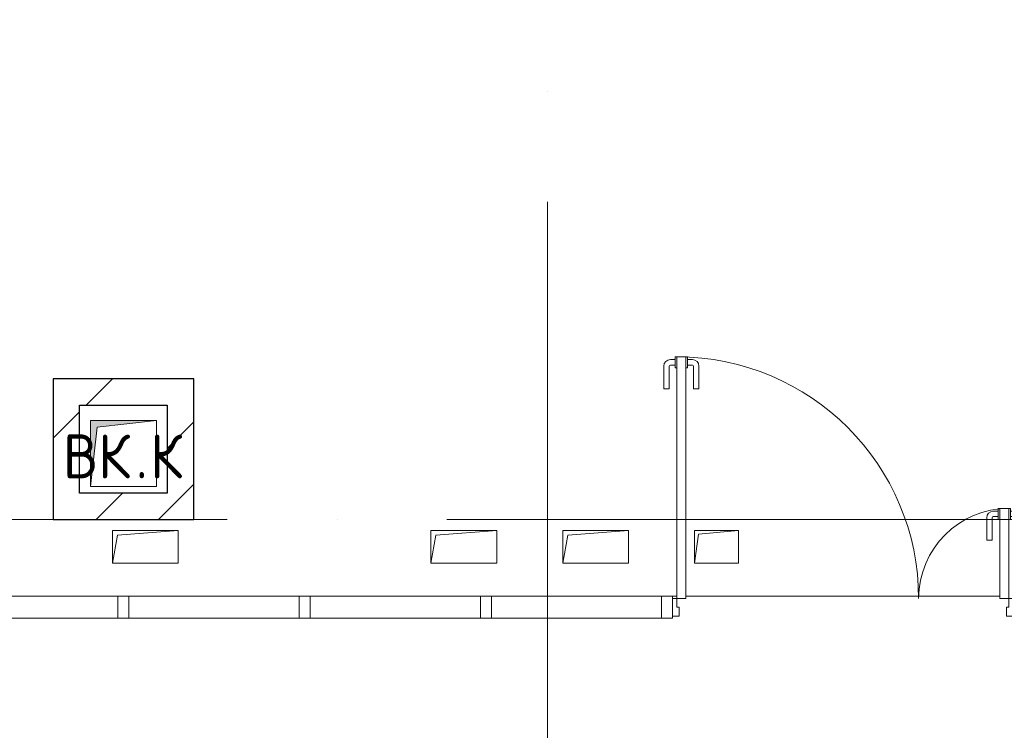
# Model space of a CAD drawing. Header units: millimetres. Extents: x -30540 to 173936, y -11730 to 122288.
# Tile 84 of 116: x 76683 to 81165, y 84840 to 88075. Entities that reach past the tile are written whole.
import ezdxf

# ---------------------------------------------------------------- set-up
doc = ezdxf.new("R2010")
doc.units = ezdxf.units.MM
doc.linetypes.add('ADSK_Линия сетки', pattern=[5000, 4000, -500, 0, -500])
for name, color, linetype, lineweight in [('A-____-NOTE-TEXT', 7, 'Continuous', 18), ('A-DOOR-____-MCUT', 7, 'Continuous', 9), ('A-DOOR-____-OTLN', 7, 'Continuous', 18), ('A-DOOR-FRAM-MCUT', 7, 'Continuous', 9), ('A-FLOR-____-OTLN', 7, 'Continuous', 18), ('A-GENM-____-OTLN', 7, 'Continuous', 18), ('A-GLAZ-CURT-MCUT', 7, 'Continuous', 9), ('A-GLAZ-CURT-OTLN', 7, 'Continuous', 18), ('A-GLAZ-CWMG-MCUT', 7, 'Continuous', 9), ('A-GLAZ-CWMG-OTLN', 7, 'Continuous', 18), ('A-WALL-____-PATT', 7, 'Continuous', 40), ('I-WALL-____-MCUT', 7, 'Continuous', 40), ('M-EQPM-____-OTLN', 7, 'Continuous', 18), ('S-GRID-____-OTLN', 7, 'Continuous', 9)]:
    doc.layers.add(name, color=color, linetype=linetype, lineweight=lineweight)
doc.styles.add('GOST Common', font='GOST_Common.ttf', dxfattribs={"height": 200})
pattern_1 = [(45, (0, 0), (-424.264, 424.264), []), (45, (0, 282.8), (-424.264, 424.264), [])]

# ---------------------------------------------------------------- blocks, each defined once
blk = doc.blocks.new('АР_Дверь_Панель двупольная - АР_Дверь_Панель двупольная_Остекленные 1100_400-4608227-01 ЭМ')
at = {"layer": 'A-DOOR-____-MCUT', "color": 254, "lineweight": 15, "true_color": 0xcccccc}
for p, q in [((-755, 40), (-755, 1140)), ((-755, 1140), (-715, 1140)), ((-715, 1140), (-715, 40)), ((755, 450), (715, 450)), ((715, 450), (715, 40)), ((755, 40), (755, 450)), ((-715, 40), (-755, 40)), ((715, 40), (755, 40))]:
    blk.add_line(p, q, dxfattribs=at)
at = {"layer": 'A-DOOR-____-OTLN', "color": 254, "lineweight": 5, "true_color": 0xcccccc}
for p, q in [((-763, 1127.5), (-785, 1127.5)), ((-763, 1140), (-763, 1090)), ((-755, 1140), (-763, 1140)), ((-715, 1140), (-707, 1140)), ((-707, 1140), (-707, 1090)), ((-707, 1127.5), (-685, 1127.5)), ((-815, 995), (-815, 1097.5)), ((-790, 995), (-790, 1097.5)), ((-763, 1102.5), (-785, 1102.5)), ((-763, 1090), (-755, 1090)), ((-707, 1090), (-715, 1090)), ((-707, 1102.5), (-685, 1102.5)), ((-680, 995), (-680, 1097.5)), ((-655, 995), (-655, 1097.5)), ((-790, 995), (-815, 995)), ((-680, 995), (-655, 995)), ((707, 450), (707, 400)), ((715, 450), (707, 450)), ((755, 450), (763, 450)), ((763, 450), (763, 400)), ((655, 305), (655, 407.5)), ((680, 305), (680, 407.5)), ((707, 437.5), (685, 437.5)), ((707, 412.5), (685, 412.5)), ((763, 437.5), (785, 437.5)), ((763, 412.5), (785, 412.5)), ((790, 305), (790, 407.5)), ((815, 305), (815, 407.5)), ((707, 400), (715, 400)), ((763, 400), (755, 400)), ((680, 305), (655, 305)), ((790, 305), (815, 305))]:
    blk.add_line(p, q, dxfattribs=at)
for centre, radius, start, end in [((-785, 1097.5), 30, 90, 180), ((-685, 1097.5), 30, 360, 90), ((-785, 1097.5), 4.99, 90, 180), ((-685, 1097.5), 4.99, 0, 90), ((685, 407.5), 30, 90, 180), ((685, 407.5), 4.99, 90, 180), ((785, 407.5), 30, 0, 90), ((785, 407.5), 4.99, 0, 90)]:
    blk.add_arc(centre, radius, start, end, dxfattribs=at)
at = {"layer": 'A-DOOR-____-OTLN', "color": 254, "lineweight": 13, "true_color": 0xcccccc}
for centre, radius, start, end in [((-755, 40), 1100, 0, 90), ((755, 40), 410, 90, 180)]:
    blk.add_arc(centre, radius, start, end, dxfattribs=at)
at = {"layer": 'A-DOOR-FRAM-MCUT', "color": 254, "lineweight": 15, "true_color": 0xcccccc}
for p, q in [((-775, 40), (-755, 40)), ((-775, -40), (-775, 40)), ((-755, 40), (-755, 0)), ((755, 0), (745, 0)), ((745, 0), (745, -40)), ((775, 40), (755, 40)), ((755, 40), (755, 0)), ((775, -40), (775, 40)), ((-745, -40), (-775, -40)), ((-755, 0), (-745, 0)), ((-745, 0), (-745, -40)), ((745, -40), (775, -40))]:
    blk.add_line(p, q, dxfattribs=at)
blk = doc.blocks.new('Системная панель - С остеклением-3552993-01 ЭМ')
at = {"layer": 'A-GLAZ-CURT-MCUT', "color": 254, "lineweight": 15, "true_color": 0xcccccc}
for p, q in [((387.5, 50), (-387.5, 50)), ((-387.5, 50), (-387.5, -50)), ((387.5, -50), (387.5, 50)), ((-387.5, -50), (387.5, -50))]:
    blk.add_line(p, q, dxfattribs=at)
blk = doc.blocks.new('Прямоугольный импост - 100Х50-3553539-01 ЭМ')
at = {"layer": 'A-GLAZ-CWMG-MCUT', "color": 254, "lineweight": 15, "true_color": 0xcccccc}
for p, q in [((-25, 50), (25, 50)), ((-25, -50), (-25, 50)), ((25, 50), (25, -50)), ((25, -50), (-25, -50))]:
    blk.add_line(p, q, dxfattribs=at)
blk = doc.blocks.new('Прямоугольный импост - 100Х50-V84-01 ЭМ')
at = {"layer": 'A-GLAZ-CWMG-MCUT', "color": 254, "lineweight": 15, "true_color": 0xcccccc}
for p, q in [((-25, 50), (25, 50)), ((-25, 40), (-25, 50)), ((25, 50), (25, -50)), ((-25, -50), (-25, -40)), ((25, -50), (-25, -50))]:
    blk.add_line(p, q, dxfattribs=at)
blk = doc.blocks.new('АР_Канал вертикальный прямоугольный - ВК_К-7411578-01 ЭМ')
at = {"layer": 'M-EQPM-____-OTLN', "lineweight": 13, "true_color": 0xe2e2e2}
blk.add_hatch(color=254, dxfattribs=at).paths.add_polyline_path([(-150, -150), (-120, 120), (150, 150), (-150, 150)])
at = {"layer": 'M-EQPM-____-OTLN', "color": 253, "lineweight": 13, "true_color": 0xaaaaaa}
for p, q in [((150, 150), (-150, 150)), ((-150, 150), (-150, -150)), ((150, 150), (-150, 150)), ((-150, 150), (-150, -150)), ((-150, -150), (-150, 150)), ((-150, 150), (150, 150)), ((-120, 120), (150, 150)), ((-120, 120), (150, 150)), ((150, -150), (150, 150)), ((150, 150), (150, -150)), ((-150, -150), (-120, 120)), ((-150, -150), (-120, 120)), ((-150, -150), (150, -150)), ((150, -150), (-150, -150))]:
    blk.add_line(p, q, dxfattribs=at)
blk = doc.blocks.new('АР_Канал вертикальный прямоугольный - ЭОМ-2977677-01 ЭМ')
at = {"layer": 'A-GENM-____-OTLN', "color": 253, "lineweight": 13, "true_color": 0xaaaaaa}
for p, q in [((-150, -75), (-150, 75)), ((-150, 75), (150, 75))]:
    blk.add_line(p, q, dxfattribs=at)
at = {"layer": 'M-EQPM-____-OTLN', "color": 253, "lineweight": 13, "true_color": 0xaaaaaa}
for p, q in [((-150, -75), (-150, 75)), ((-150, 75), (150, 75)), ((-150, -75), (-127.5, 52.5)), ((-127.5, 52.5), (150, 75)), ((150, 75), (150, -75)), ((150, -75), (-150, -75))]:
    blk.add_line(p, q, dxfattribs=at)
blk = doc.blocks.new('АР_Канал вертикальный прямоугольный - ЭОМ-2978419-01 ЭМ')
at = {"layer": 'A-GENM-____-OTLN', "color": 253, "lineweight": 13, "true_color": 0xaaaaaa}
for p, q in [((-100, -75), (-100, 75)), ((-100, 75), (100, 75))]:
    blk.add_line(p, q, dxfattribs=at)
at = {"layer": 'M-EQPM-____-OTLN', "color": 253, "lineweight": 13, "true_color": 0xaaaaaa}
for p, q in [((-100, -75), (-100, 75)), ((-100, 75), (100, 75)), ((-100, -75), (-82.5, 57.5)), ((-82.5, 57.5), (100, 75)), ((100, 75), (100, -75)), ((100, -75), (-100, -75))]:
    blk.add_line(p, q, dxfattribs=at)
blk = doc.blocks.new('Наметкина 10_РД_АР_К3_отсоединено_rvt-1-01 ЭМ')
at = {"layer": 'A-WALL-____-PATT', "lineweight": 5, "true_color": 0xcccccc}
h = blk.add_hatch(dxfattribs=at)
h.set_pattern_fill('FP_52', color=254, style=0, pattern_type=2)
h.set_pattern_definition(pattern_1)
h.paths.add_polyline_path([(76955.3, 85800), (76955.3, 86440), (76835.3, 86440), (76835.3, 85800)])
h = blk.add_hatch(dxfattribs=at)
h.set_pattern_fill('FP_52', color=254, style=0, pattern_type=2)
h.set_pattern_definition(pattern_1)
h.paths.add_polyline_path([(77355.3, 86320), (77475.3, 86320), (77475.3, 86440), (76955.3, 86440), (76955.3, 86320)])
h = blk.add_hatch(dxfattribs=at)
h.set_pattern_fill('FP_52', color=254, style=0, pattern_type=2)
h.set_pattern_definition(pattern_1)
h.paths.add_polyline_path([(77475.3, 85920), (77475.3, 86320), (77355.3, 86320), (77355.3, 85920)])
h = blk.add_hatch(dxfattribs=at)
h.set_pattern_fill('FP_52', color=254, style=0, pattern_type=2)
h.set_pattern_definition(pattern_1)
h.paths.add_polyline_path([(76955.3, 85800), (77475.3, 85800), (77475.3, 85920), (76955.3, 85920)])
at = {"layer": 'A-FLOR-____-OTLN', "color": 254, "lineweight": 13, "true_color": 0xcccccc}
for p, q in [((79655.3, 85450), (79675.3, 85450)), ((79675.3, 85450), (79655.3, 85450)), ((79715.3, 85450), (81145.3, 85450)), ((81145.3, 85450), (79715.3, 85450))]:
    blk.add_line(p, q, dxfattribs=at)
at = {"layer": 'I-WALL-____-MCUT', "color": 254, "lineweight": 30, "true_color": 0xcccccc}
for p, q in [((76835.3, 86440), (76835.3, 85800)), ((76955.3, 86440), (76835.3, 86440)), ((77475.3, 86440), (76955.3, 86440)), ((77475.3, 86320), (77475.3, 86440)), ((76955.3, 86320), (77355.3, 86320)), ((76955.3, 85920), (76955.3, 86320)), ((77355.3, 86320), (77355.3, 85920)), ((77475.3, 85920), (77475.3, 86320)), ((77355.3, 85920), (76955.3, 85920)), ((77475.3, 85800), (77475.3, 85920)), ((76835.3, 85800), (76955.3, 85800)), ((76955.3, 85800), (77475.3, 85800))]:
    blk.add_line(p, q, dxfattribs=at)
at = {"layer": 'A-DOOR-____-OTLN', "color": 254, "lineweight": 13, "true_color": 0xcccccc}
blk.add_blockref('АР_Дверь_Панель двупольная - АР_Дверь_Панель двупольная_Остекленные 1100_400-4608227-01 ЭМ', (80430.3, 85400), dxfattribs=at)
at = {"layer": 'A-GLAZ-CURT-OTLN', "color": 254, "lineweight": 13, "true_color": 0xcccccc, "rotation": 180}
for p in [(76742.8, 85400), (77567.8, 85400), (78392.8, 85400), (79217.8, 85400)]:
    blk.add_blockref('Системная панель - С остеклением-3552993-01 ЭМ', p, dxfattribs=at)
at = {"layer": 'A-GLAZ-CWMG-OTLN', "color": 254, "lineweight": 13, "true_color": 0xcccccc, "extrusion": (0, 0, -1)}
for name, p in [('Прямоугольный импост - 100Х50-3553539-01 ЭМ', (-77155.3, 85400)), ('Прямоугольный импост - 100Х50-3553539-01 ЭМ', (-77980.3, 85400)), ('Прямоугольный импост - 100Х50-3553539-01 ЭМ', (-78805.3, 85400)), ('Прямоугольный импост - 100Х50-V84-01 ЭМ', (-79630.3, 85400))]:
    blk.add_blockref(name, p, dxfattribs=at)
at = {"layer": 'M-EQPM-____-OTLN', "color": 253, "lineweight": 5, "true_color": 0xaaaaaa}
for name, p in [('АР_Канал вертикальный прямоугольный - ВК_К-7411578-01 ЭМ', (77155.3, 86100)), ('АР_Канал вертикальный прямоугольный - ЭОМ-2977677-01 ЭМ', (77255.3, 85675)), ('АР_Канал вертикальный прямоугольный - ЭОМ-2977677-01 ЭМ', (78705.3, 85675)), ('АР_Канал вертикальный прямоугольный - ЭОМ-2977677-01 ЭМ', (79305.3, 85675)), ('АР_Канал вертикальный прямоугольный - ЭОМ-2978419-01 ЭМ', (79855.3, 85675))]:
    blk.add_blockref(name, p, dxfattribs=at)
at = {"layer": 'A-____-NOTE-TEXT', "color": 253, "lineweight": 5, "true_color": 0xaaaaaa, "char_height": 200, "attachment_point": 1, "style": 'GOST Common'}
for s, insert, width in [('ВК', (76880.1, 86187.2), 400.844), ('\\fGOST Common|b0|i0|c204|p34|;К', (77277, 86187.2), 192.405), ('\\fGOST Common|b0|i0|c204|p34|;.', (77210.8, 86187.2), 80.169)]:
    blk.add_mtext(s, dxfattribs=dict(at, insert=insert, width=width))

msp = doc.modelspace()

# ---------------------------------------------------------------- linework, layer by layer
at = {"layer": 'S-GRID-____-OTLN', "color": 253, "linetype": 'ADSK_Линия сетки', "true_color": 0xaaaaaa}
for p, q in [((79085.3, 53245.6), (79085.3, 100101.1)), ((132629, 85800), (62296.8, 85800))]:
    msp.add_line(p, q, dxfattribs=at)

# ---------------------------------------------------------------- block references
at = {"lineweight": 5}
msp.add_blockref('Наметкина 10_РД_АР_К3_отсоединено_rvt-1-01 ЭМ', (0, 0), dxfattribs=at)

doc.saveas('drawing.dxf')
